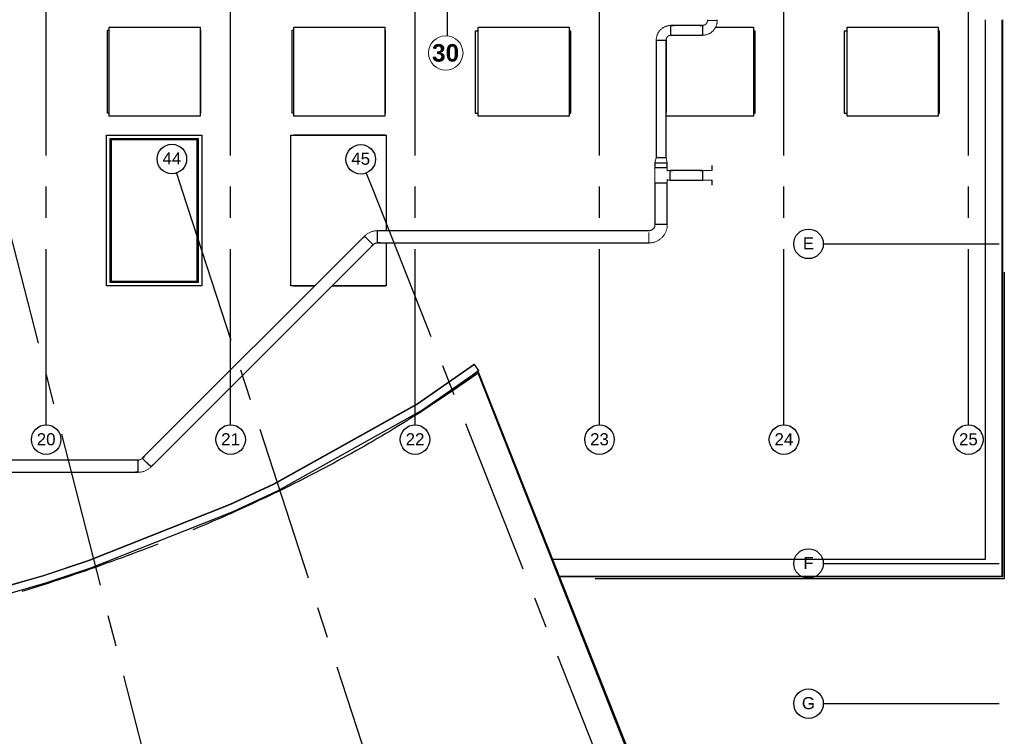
# Model space of a CAD drawing. Header units: millimetres. Extents: x -5940 to 121280, y -35718 to 26615.
# Tile 15 of 23: x 70712 to 90730, y -14575 to 0. Entities that reach past the tile are written whole.
import ezdxf

# ---------------------------------------------------------------- set-up
doc = ezdxf.new("R2010")
doc.units = ezdxf.units.MM
doc.header["$LTSCALE"] = 100
doc.linetypes.add('CENTER', pattern=[50.8, 31.75, -6.35, 6.35, -6.35])
for name, color, linetype in [('AL22----_BRANDSCHEIDING', 1, 'Continuous'), ('AL27----_DAKEN', 8, 'Continuous'), ('AL37----_DAKOPENINGEN', 8, 'Continuous'), ('AL57----_LUCHTBEHANDELING', 2, 'Continuous'), ('BL$7----_STRAMIEN', 8, 'Continuous')]:
    doc.layers.add(name, color=color, linetype=linetype)
doc.styles.add('Arial_1', font='arial.ttf', dxfattribs={"height": 245.883234})
doc.styles.add('Arial_B', font='arialbd.ttf', dxfattribs={"height": 355.164671})

# ---------------------------------------------------------------- blocks, each defined once
blk = doc.blocks.new('Grid - r_3_0mm-7309776-_--_102 2e verdieping')
at = {"color": 0, "linetype": 'ByBlock', "lineweight": -2}
blk.add_circle((0, 0), 3, dxfattribs=at)
blk = doc.blocks.new('Rectangular Mullion - 31_CWM_067x139-9367218-_--_102 2e verdieping')
at = {"color": 0, "linetype": 'ByBlock', "lineweight": -2}
blk.add_line((93564, 22122), (93564, 20024), dxfattribs=at)
blk = doc.blocks.new('Rectangular Mullion - 31_CWM_067x139-9367219-_--_102 2e verdieping')
at = {"color": 0, "linetype": 'ByBlock', "lineweight": -2}
blk.add_line((93564, 20024), (91484, 20024), dxfattribs=at)
blk = doc.blocks.new('Rectangular Mullion - 31_CWM_067x139-9368312-_--_102 2e verdieping')
at = {"color": 0, "linetype": 'ByBlock', "lineweight": -2}
blk.add_line((93564, 26262), (93564, 22122), dxfattribs=at)
blk = doc.blocks.new('Rectangular Mullion - 31_CWM_067x139-9339401-_--_102 2e verdieping')
at = {"color": 0, "linetype": 'ByBlock', "lineweight": -2}
blk.add_line((91484, 20024), (89404, 20024), dxfattribs=at)
blk = doc.blocks.new('Railing - Railing-8501030-_--_102 2e verdieping')
at = {"color": 0, "linetype": 'ByBlock', "lineweight": -2}
for p, q in [((93516, 31394), (93516, 20071)), ((93528, 31394), (93528, 20059)), ((84540, 20059), (84540, 20071)), ((93516, 20071), (84540, 20071)), ((93528, 20059), (84540, 20059)), ((93528, 20059), (93516, 20071))]:
    blk.add_line(p, q, dxfattribs=at)
blk = doc.blocks.new('VE_Bend_Round_AI_MEPcontent - LUKA_ 45__ 250-250-9398873-_--_102 2e verdieping')
at = {"color": 0, "linetype": 'ByBlock', "lineweight": -2}
for p, q in [((-157, 119), (-104, 119)), ((-104, 125), (-103, 125)), ((-104, 125), (-104, -125)), ((-16, 161), (-15, 162)), ((162, -15), (-15, 162)), ((-11, 157), (27, 195)), ((195, 27), (157, -11)), ((-104, -119), (-157, -119)), ((-103, -125), (-104, -125)), ((162, -15), (161, -16))]:
    blk.add_line(p, q, dxfattribs=at)
at = {"color": 0, "linetype": 'ByBlock', "lineweight": -2, "flags": 128}
for points in [[(-103, 125), (-98, 125), (-93, 125), (-88, 126), (-83, 127), (-78, 127), (-73, 129), (-69, 130), (-64, 131), (-59, 133), (-55, 135), (-50, 137), (-46, 139), (-42, 141), (-37, 144), (-33, 146), (-29, 149), (-25, 152), (-22, 155), (-18, 159), (-16, 161)], [(161, -16), (150, -26), (139, -36), (127, -45), (116, -54), (103, -63), (91, -71), (78, -78), (65, -85), (51, -92), (38, -98), (24, -103), (9, -108), (-5, -112), (-19, -116), (-34, -119), (-49, -121), (-63, -123), (-78, -124), (-93, -125), (-103, -125)]]:
    blk.add_lwpolyline(points, dxfattribs=at)
blk = doc.blocks.new('VE_Bend_Round_AI_MEPcontent - LUKA_ 90__ 250-250-9398837-_--_102 2e verdieping')
at = {"color": 0, "linetype": 'ByBlock', "lineweight": -2}
for p, q in [((-125, 249), (-125, 250)), ((-119, 250), (-119, 303)), ((119, 303), (119, 250)), ((125, 250), (125, 249)), ((-303, 119), (-250, 119)), ((-250, 125), (-249, 125)), ((-250, 125), (-250, -125)), ((-250, -119), (-303, -119)), ((-249, -125), (-250, -125))]:
    blk.add_line(p, q, dxfattribs=at)
at = {"color": 0, "linetype": 'ByBlock', "lineweight": -2, "flags": 128}
for points in [[(125, 249), (125, 234), (124, 219), (122, 204), (120, 189), (118, 175), (114, 160), (110, 146), (106, 131), (101, 117), (95, 103), (89, 90), (83, 76), (76, 63), (68, 50), (60, 38), (51, 26), (42, 14), (32, 2), (22, -9), (12, -19), (1, -29), (-11, -39), (-22, -49), (-35, -57), (-47, -66), (-60, -74), (-73, -81), (-86, -88), (-100, -94), (-113, -100), (-128, -105), (-142, -109), (-156, -113), (-171, -117), (-185, -120), (-200, -122), (-215, -123), (-230, -125), (-245, -125), (-249, -125)], [(-249, 125), (-244, 125), (-239, 125), (-234, 126), (-229, 127), (-224, 127), (-220, 129), (-215, 130), (-210, 131), (-205, 133), (-201, 135), (-196, 137), (-192, 139), (-187, 141), (-183, 144), (-179, 147), (-175, 150), (-171, 153), (-167, 156), (-164, 159), (-160, 163), (-157, 166), (-153, 170), (-150, 174), (-147, 178), (-145, 182), (-142, 186), (-140, 191), (-137, 195), (-135, 199), (-133, 204), (-132, 209), (-130, 213), (-129, 218), (-128, 223), (-127, 228), (-126, 233), (-126, 238), (-125, 243), (-125, 248), (-125, 249)]]:
    blk.add_lwpolyline(points, dxfattribs=at)
at = {"color": 0, "linetype": 'ByBlock', "lineweight": -2}
blk.add_ellipse((0, 250), major_axis=(125, 0), ratio=0.000001, start_param=3.926991, end_param=7.068583, dxfattribs=at)
blk = doc.blocks.new('VE_Bend_Round_AI_MEPcontent - LUKA_ 90__ 200-200-V32-_--_102 2e verdieping')
at = {"color": 0, "linetype": 'ByBlock', "lineweight": -2}
for p, q in [((-95, 249), (-95, 200)), ((95, 200), (95, 249)), ((-200, 95), (-250, 95)), ((-199, 100), (-200, 100)), ((-200, -100), (-200, 100)), ((-100, 200), (-100, 199)), ((100, 199), (100, 200)), ((-250, -95), (-200, -95)), ((-200, -100), (-199, -100))]:
    blk.add_line(p, q, dxfattribs=at)
at = {"color": 0, "linetype": 'ByBlock', "lineweight": -2, "flags": 128}
for points in [[(-199, -100), (-187, -100), (-175, -99), (-163, -98), (-151, -96), (-140, -94), (-128, -91), (-116, -88), (-105, -85), (-94, -81), (-83, -76), (-72, -72), (-61, -66), (-50, -60), (-40, -54), (-30, -48), (-20, -41), (-11, -33), (-2, -26), (7, -18), (15, -9), (24, -1), (31, 8), (39, 18), (46, 28), (53, 37), (59, 48), (65, 58), (70, 69), (75, 80), (80, 91), (84, 102), (87, 113), (91, 125), (93, 136), (96, 148), (97, 160), (99, 172), (100, 184), (100, 196), (100, 199)], [(-100, 199), (-100, 195), (-100, 191), (-101, 187), (-101, 183), (-102, 179), (-103, 175), (-104, 172), (-105, 168), (-106, 164), (-108, 160), (-109, 157), (-111, 153), (-113, 150), (-115, 146), (-117, 143), (-120, 140), (-122, 137), (-125, 134), (-127, 131), (-130, 128), (-133, 125), (-136, 123), (-139, 120), (-142, 118), (-146, 116), (-149, 114), (-152, 112), (-156, 110), (-159, 108), (-163, 107), (-167, 105), (-171, 104), (-174, 103), (-178, 102), (-182, 101), (-186, 101), (-190, 100), (-194, 100), (-198, 100), (-199, 100)]]:
    blk.add_lwpolyline(points, dxfattribs=at)
at = {"color": 0, "linetype": 'ByBlock', "lineweight": -2}
blk.add_ellipse((0, 200), major_axis=(100, 0), ratio=0.000001, start_param=3.926991, end_param=7.068583, dxfattribs=at)
blk = doc.blocks.new('VE_Reducer_Round_AI_MEPcontent - LUKA_ Centrisch_ 250-200-9398890-_--_102 2e verdieping')
at = {"color": 0, "linetype": 'ByBlock', "lineweight": -2}
for p, q in [((0, 119), (-53, 119)), ((99, 100), (0, 125)), ((0, 116), (0, 119)), ((0, 96), (0, 104)), ((0, 69), (0, 80)), ((0, 36), (0, 47)), ((149, 95), (99, 95)), ((99, 94), (99, 92)), ((99, 80), (99, 74)), ((99, 21), (99, 12)), ((-53, -119), (0, -119)), ((0, -47), (0, -36)), ((0, -80), (0, -69)), ((0, -104), (0, -96)), ((0, -125), (99, -100)), ((0, -119), (0, -116)), ((99, -12), (99, -21)), ((99, -74), (99, -80)), ((99, -92), (99, -94)), ((99, -95), (149, -95))]:
    blk.add_line(p, q, dxfattribs=at)
blk = doc.blocks.new('VE_Tee_Round_AI_MEPcontent - LUKA_ T-stuk 90__ 250-250-200-V36-_--_102 2e verdieping')
at = {"color": 0, "linetype": 'ByBlock', "lineweight": -2}
for p, q in [((86469, 28432), (86469, 28379)), ((86706, 28379), (86706, 28432)), ((86462, 28379), (86462, 28228)), ((86462, 28228), (86462, 28078)), ((86773, 28328), (86701, 28328)), ((86712, 28310), (86712, 28379)), ((86773, 28328), (86773, 28325)), ((86773, 28325), (86773, 28315)), ((86822, 28323), (86773, 28323)), ((86773, 28315), (86773, 28299)), ((86773, 28299), (86773, 28278)), ((86773, 28278), (86773, 28254)), ((86773, 28254), (86773, 28228)), ((86773, 28228), (86773, 28202)), ((86469, 28078), (86469, 28025)), ((86701, 28128), (86773, 28128)), ((86706, 28025), (86706, 28078)), ((86712, 28078), (86712, 28147)), ((86773, 28202), (86773, 28178)), ((86773, 28178), (86773, 28158)), ((86773, 28158), (86773, 28142)), ((86773, 28142), (86773, 28132)), ((86773, 28133), (86822, 28133)), ((86773, 28132), (86773, 28128))]:
    blk.add_line(p, q, dxfattribs=at)
for centre in [(86587, 28379), (86587, 28078)]:
    blk.add_ellipse(centre, major_axis=(125, 0), ratio=0.000001, start_param=0, end_param=3.141593, dxfattribs=at)
blk = doc.blocks.new('VE_Bend_Round_AI_MEPcontent - LUKA_ 90__ 200-200-V33-_--_102 2e verdieping')
at = {"color": 0, "linetype": 'ByBlock', "lineweight": -2}
for p, q in [((49817, 22864), (49817, 22863)), ((49822, 22863), (49822, 22814)), ((50012, 22814), (50012, 22863)), ((50017, 22863), (50017, 22864))]:
    blk.add_line(p, q, dxfattribs=at)
at = {"color": 0, "linetype": 'ByBlock', "lineweight": -2, "flags": 128}
for points in [[(49817, 23063), (49817, 23063), (49817, 23063), (49817, 23062), (49817, 23061), (49817, 23059), (49817, 23058), (49817, 23056), (49817, 23053), (49817, 23051), (49817, 23048), (49817, 23044), (49817, 23041), (49817, 23037), (49817, 23033), (49817, 23029), (49817, 23024), (49817, 23019), (49817, 23014), (49817, 23009), (49817, 23003), (49817, 22997), (49817, 22991), (49817, 22985), (49817, 22979), (49817, 22972), (49817, 22965), (49817, 22958), (49817, 22951), (49817, 22944), (49817, 22936), (49817, 22929), (49817, 22921), (49817, 22914), (49817, 22906), (49817, 22898), (49817, 22890), (49817, 22882), (49817, 22874), (49817, 22867), (49817, 22864)], [(50017, 22864), (50017, 22872), (50017, 22880), (50017, 22888), (50017, 22896), (50017, 22904), (50017, 22912), (50017, 22919), (50017, 22927), (50017, 22934), (50017, 22942), (50017, 22949), (50017, 22956), (50017, 22963), (50017, 22970), (50017, 22977), (50017, 22983), (50017, 22990), (50017, 22996), (50017, 23001), (50017, 23007), (50017, 23013), (50017, 23018), (50017, 23023), (50017, 23027), (50017, 23032), (50017, 23036), (50017, 23040), (50017, 23044), (50017, 23047), (50017, 23050), (50017, 23053), (50017, 23055), (50017, 23057), (50017, 23059), (50017, 23060), (50017, 23062), (50017, 23063), (50017, 23063), (50017, 23063), (50017, 23063)]]:
    blk.add_lwpolyline(points, dxfattribs=at)
at = {"color": 0, "linetype": 'ByBlock', "lineweight": -2}
for start_param, end_param in [(3.141593, 4.712389), (4.712389, 6.283185)]:
    blk.add_ellipse((49917, 22863), major_axis=(100, 0), ratio=0.000001, start_param=start_param, end_param=end_param, dxfattribs=at)
blk = doc.blocks.new('VE_Bend_Round_AI_MEPcontent - LUKA_ 45__ 250-250-V37-_--_102 2e verdieping')
at = {"color": 0, "linetype": 'ByBlock', "lineweight": -2}
for p, q in [((-157, 119), (-104, 119)), ((-104, 125), (-103, 125)), ((-104, 125), (-104, 121)), ((-104, 121), (-104, 108)), ((-104, 108), (-104, 62)), ((-104, 62), (-104, 32)), ((-104, 32), (-104, -32)), ((-16, 161), (-15, 162)), ((162, -15), (-15, 162)), ((-11, 157), (27, 195)), ((195, 27), (157, -11)), ((-104, -119), (-157, -119)), ((-104, -32), (-104, -62)), ((-104, -62), (-104, -108)), ((-104, -108), (-104, -121)), ((-104, -121), (-104, -125)), ((-103, -125), (-104, -125)), ((162, -15), (161, -16))]:
    blk.add_line(p, q, dxfattribs=at)
at = {"color": 0, "linetype": 'ByBlock', "lineweight": -2, "flags": 128}
for points in [[(-103, 125), (-98, 125), (-93, 125), (-88, 126), (-83, 127), (-78, 127), (-73, 129), (-69, 130), (-64, 131), (-59, 133), (-55, 135), (-50, 137), (-46, 139), (-42, 141), (-37, 144), (-33, 146), (-29, 149), (-25, 152), (-22, 155), (-18, 159), (-16, 161)], [(161, -16), (150, -26), (139, -36), (127, -45), (116, -54), (103, -63), (91, -71), (78, -78), (65, -85), (51, -92), (38, -98), (24, -103), (9, -108), (-5, -112), (-19, -116), (-34, -119), (-49, -121), (-63, -123), (-78, -124), (-93, -125), (-103, -125)]]:
    blk.add_lwpolyline(points, dxfattribs=at)
blk = doc.blocks.new('VE_Bend_Round_AI_MEPcontent - LUKA_ 90__ 200-200-V50-_--_102 2e verdieping')
at = {"color": 0, "linetype": 'ByBlock', "lineweight": -2}
for p, q in [((87428, 31272), (87378, 31272)), ((87429, 31277), (87428, 31277)), ((87528, 31377), (87528, 31376)), ((87533, 31394), (87533, 31377)), ((87723, 31377), (87723, 31394)), ((87728, 31376), (87728, 31377)), ((87378, 31082), (87428, 31082)), ((87428, 31077), (87429, 31077))]:
    blk.add_line(p, q, dxfattribs=at)
at = {"color": 0, "linetype": 'ByBlock', "lineweight": -2, "flags": 128}
for points in [[(87528, 31376), (87528, 31372), (87527, 31368), (87527, 31364), (87526, 31360), (87526, 31356), (87525, 31353), (87524, 31349), (87523, 31345), (87521, 31341), (87520, 31338), (87518, 31334), (87517, 31330), (87515, 31327), (87513, 31324), (87510, 31320), (87508, 31317), (87506, 31314), (87503, 31311), (87500, 31308), (87498, 31305), (87495, 31302), (87492, 31300), (87489, 31297), (87485, 31295), (87482, 31293), (87479, 31291), (87475, 31289), (87472, 31287), (87468, 31285), (87465, 31284), (87461, 31282), (87457, 31281), (87453, 31280), (87449, 31279), (87446, 31279), (87442, 31278), (87438, 31277), (87434, 31277), (87430, 31277), (87429, 31277)], [(87429, 31077), (87441, 31077), (87453, 31078), (87465, 31079), (87476, 31081), (87488, 31083), (87500, 31086), (87511, 31089), (87523, 31092), (87534, 31096), (87545, 31101), (87556, 31106), (87567, 31111), (87577, 31117), (87588, 31123), (87598, 31129), (87607, 31136), (87617, 31144), (87626, 31151), (87635, 31159), (87643, 31168), (87651, 31177), (87659, 31186), (87667, 31195), (87674, 31205), (87680, 31215), (87687, 31225), (87692, 31235), (87698, 31246), (87703, 31257), (87707, 31268), (87712, 31279), (87715, 31290), (87718, 31302), (87721, 31314), (87723, 31325), (87725, 31337), (87726, 31349), (87727, 31361), (87728, 31373), (87728, 31376)]]:
    blk.add_lwpolyline(points, dxfattribs=at)
at = {"color": 0, "linetype": 'ByBlock', "lineweight": -2}
for centre, major_axis, ratio, start_param, end_param in [((87428, 31177), (0, 100), 0.000049, 6.021399, 6.283171), ((87428, 31177), (0, 100), 0.000049, 5.759591, 6.021372), ((87428, 31177), (0, 100), 0.000049, 5.497789, 5.759573), ((87428, 31177), (0, 100), 0.000049, 5.235989, 5.497773), ((87628, 31377), (100, 0), 0.000014, 3.141642, 6.283185), ((87628, 31377), (-100, 0), 0.000014, 6.021435, 6.283185), ((87628, 31377), (-100, 0), 0.000014, 3.141642, 3.403246), ((87428, 31177), (0, 100), 0.000049, 4.974189, 5.235974), ((87428, 31177), (0, 100), 0.000049, 4.712389, 4.974174), ((87428, 31177), (0, 100), 0.000049, 4.450589, 4.712375), ((87428, 31177), (0, 100), 0.000049, 4.188789, 4.450576), ((87428, 31177), (0, 100), 0.000049, 3.926989, 4.188776), ((87428, 31177), (0, 100), 0.000049, 3.665189, 3.926977), ((87428, 31177), (0, 100), 0.000049, 3.403387, 3.665177), ((87428, 31177), (0, 100), 0.000049, 3.141593, 3.403378)]:
    blk.add_ellipse(centre, major_axis=major_axis, ratio=ratio, start_param=start_param, end_param=end_param, dxfattribs=at)

msp = doc.modelspace()

# ---------------------------------------------------------------- linework, layer by layer
at = {"layer": 'AL22----_BRANDSCHEIDING', "lineweight": 25}
msp.add_line((79400.6164, 6641.34927), (79400.6164, -327.34089), dxfattribs=at)
at = {"layer": 'AL22----_BRANDSCHEIDING', "lineweight": 9}
msp.add_circle((79374.80565, -676.38788), 350, dxfattribs=at)
at = {"layer": 'AL27----_DAKEN'}
for p, q in [((90338.42064, 0), (90338.42064, -10979.80576)), ((78795.1145, -7812.91264), (79954.0004, -7005.92722)), ((79959.71488, -7014.1336), (79954.0004, -7005.92722)), ((79959.71488, -7014.1336), (78800.42076, -7821.40328)), ((78879.48409, -7947.91385), (80047.62788, -7134.48174)), ((80047.62788, -7134.48174), (79716.0706, -7388.38171)), ((80029.8308, -7192.18909), (79721.93649, -7408.0219)), ((80047.62788, -7134.48174), (79959.71488, -7014.1336)), ((86112.67068, -22555.68887), (80029.8308, -7192.18909)), ((80043.03198, -7171.20201), (80031.87466, -7175.6195)), ((80031.87466, -7175.6195), (86202.42444, -22760.64922)), ((86213.58176, -22756.23172), (80043.03198, -7171.20201)), ((79070, -7826.21988), (79715.91932, -7388.18416)), ((79716.0706, -7388.38171), (79704.57256, -7373.3669)), ((79719.4961, -7385.75854), (79943.43405, -7233.8931)), ((79949.27895, -7248.65565), (79937.47268, -7218.83641)), ((79484.05149, -7571.97492), (79403.95895, -7626.25042)), ((79563.74627, -7517.51097), (79484.05149, -7571.97492)), ((79643.04177, -7462.8596), (79563.74627, -7517.51097)), ((79721.93649, -7408.0219), (79643.04177, -7462.8596)), ((79161.30873, -7787.93697), (79079.63908, -7841.44941)), ((79242.58618, -7734.23237), (79161.30873, -7787.93697)), ((79323.47005, -7680.33654), (79242.58618, -7734.23237)), ((79403.95895, -7626.25042), (79323.47005, -7680.33654)), ((75879.92995, -9439.20001), (78795.1145, -7812.91264)), ((78800.42076, -7821.40328), (75884.48801, -9448.10805)), ((75952.40316, -9580.83784), (78879.48409, -7947.91385)), ((78832.29086, -8000.82448), (78749.06631, -8053.55897)), ((78915.12876, -7947.8941), (78832.29086, -8000.82448)), ((78997.57863, -7894.76876), (78915.12876, -7947.8941)), ((79079.63908, -7841.44941), (78997.57863, -7894.76876)), ((79070, -7815.24888), (79070, -7847.71247)), ((78581.46287, -8158.43649), (78497.08694, -8210.57756)), ((78665.4565, -8106.09663), (78581.46287, -8158.43649)), ((78749.06631, -8053.55897), (78665.4565, -8106.09663)), ((78241.68084, -8365.79872), (78155.79097, -8417.13546)), ((78327.19445, -8314.25956), (78241.68084, -8365.79872)), ((78412.33031, -8262.51888), (78327.19445, -8314.25956)), ((78497.08694, -8210.57756), (78412.33031, -8262.51888)), ((77895.87848, -8569.92231), (77808.49827, -8620.44049)), ((77982.88831, -8519.19815), (77895.87848, -8569.92231)), ((78069.5263, -8468.2689), (77982.88831, -8519.19815)), ((78155.79097, -8417.13546), (78069.5263, -8468.2689)), ((77544.15017, -8770.75018), (77455.30327, -8820.43543)), ((77632.63265, -8720.85532), (77544.15017, -8770.75018)), ((77720.74917, -8670.75179), (77632.63265, -8720.85532)), ((77808.49827, -8620.44049), (77720.74917, -8670.75179)), ((77186.59257, -8968.22444), (77096.30427, -9017.06236)), ((77276.52287, -8919.17342), (77186.59257, -8968.22444)), ((77366.09363, -8869.91013), (77276.52287, -8919.17342)), ((77455.30327, -8820.43543), (77366.09363, -8869.91013)), ((76823.30713, -9162.28895), (76731.60255, -9210.26593)), ((76914.65999, -9114.09546), (76823.30713, -9162.28895)), ((77005.65956, -9065.68631), (76914.65999, -9114.09546)), ((77096.30427, -9017.06236), (77005.65956, -9065.68631)), ((76408.01824, -9376.55077), (76267.85881, -9446.87317)), ((76547.14448, -9305.56694), (76408.01824, -9376.55077)), ((76639.54781, -9258.02555), (76547.14448, -9305.56694)), ((76731.60255, -9210.26593), (76639.54781, -9258.02555)), ((74992.08108, -9853.96711), (75879.92995, -9439.20001)), ((75884.48801, -9448.10805), (74996.0456, -9863.15243)), ((75055.11696, -10000.01367), (75952.40316, -9580.83784)), ((75985.49437, -9586.18492), (75890.69639, -9632.1752)), ((76079.95519, -9539.97062), (75985.49437, -9586.18492)), ((76174.07721, -9493.53311), (76079.95519, -9539.97062)), ((76267.85881, -9446.87317), (76174.07721, -9493.53311)), ((75604.29589, -9768.79394), (75508.16564, -9813.88014)), ((75700.09552, -9723.48051), (75604.29589, -9768.79394)), ((75795.5629, -9677.94066), (75700.09552, -9723.48051)), ((75890.69639, -9632.1752), (75795.5629, -9677.94066)), ((72106.55793, -10999.42305), (74992.08108, -9853.96711)), ((74996.0456, -9863.15243), (72109.99389, -11008.81819)), ((72161.18973, -11148.80575), (75055.11696, -10000.01367)), ((75120.37146, -9991.93652), (75022.61324, -10035.87441)), ((75217.80758, -9947.76734), (75120.37146, -9991.93652)), ((75314.91983, -9903.36766), (75217.80758, -9947.76734)), ((75411.70641, -9858.73832), (75314.91983, -9903.36766)), ((75508.16564, -9813.88014), (75411.70641, -9858.73832)), ((74727.42305, -10166.29291), (74628.39346, -10209.29821)), ((74826.13734, -10123.05334), (74727.42305, -10166.29291)), ((74924.53464, -10079.58026), (74826.13734, -10123.05334)), ((75022.61324, -10035.87441), (74924.53464, -10079.58026)), ((74329.42985, -10336.90106), (74229.15603, -10378.96184)), ((74429.39516, -10294.60303), (74329.42985, -10336.90106)), ((74529.05026, -10252.0685), (74429.39516, -10294.60303)), ((74628.39346, -10209.29821), (74529.05026, -10252.0685)), ((73209.8388, -10786.35608), (73106.28844, -10825.75848)), ((73313.10015, -10746.70851), (73209.8388, -10786.35608)), ((73416.07073, -10706.81646), (73313.10015, -10746.70851)), ((73518.74879, -10666.68061), (73416.07073, -10706.81646)), ((71196.38604, -11304.40821), (72106.55793, -10999.42305)), ((72109.99389, -11008.81819), (71199.33607, -11313.96618)), ((72689.23214, -10980.90238), (72584.2634, -11019.06839)), ((72793.92091, -10942.48766), (72689.23214, -10980.90238)), ((72898.32774, -10903.82496), (72793.92091, -10942.48766)), ((73002.45083, -10864.915), (72898.32774, -10903.82496)), ((73106.28844, -10825.75848), (73002.45083, -10864.915)), ((90338.42064, -10979.80576), (81550.96488, -10979.80576)), ((71243.29147, -11456.3799), (72161.18973, -11148.80575)), ((72055.28641, -11206.14453), (71948.67708, -11242.80454)), ((72161.62685, -11169.23193), (72055.28641, -11206.14453)), ((72267.69659, -11132.06738), (72161.62685, -11169.23193)), ((72373.49381, -11094.65152), (72267.69659, -11132.06738)), ((72479.01668, -11056.98498), (72373.49381, -11094.65152)), ((72584.2634, -11019.06839), (72479.01668, -11056.98498)), ((68361.04707, -12105.65951), (71196.38604, -11304.40821)), ((71199.33607, -11313.96618), (68363.54818, -12115.34434)), ((71519.58733, -11386.90597), (71411.66087, -11422.29349)), ((71627.254, -11351.26268), (71519.58733, -11386.90597)), ((71734.65906, -11315.36425), (71627.254, -11351.26268)), ((71841.80069, -11279.21133), (71734.65906, -11315.36425)), ((71948.67708, -11242.80454), (71841.80069, -11279.21133)), ((68400.81469, -12259.64831), (71243.29147, -11456.3799)), ((70868.20012, -11595.37168), (70758.75581, -11629.21125)), ((70977.39621, -11561.27264), (70868.20012, -11595.37168)), ((71086.34222, -11526.91473), (70977.39621, -11561.27264)), ((71195.03627, -11492.29852), (71086.34222, -11526.91473)), ((71303.4765, -11457.42456), (71195.03627, -11492.29852)), ((71411.66087, -11422.29349), (71303.4765, -11457.42456))]:
    msp.add_line(p, q, dxfattribs=at)
at = {"layer": 'AL37----_DAKOPENINGEN'}
for p, q in [((72534.35935, -1960), (72534.35935, -155)), ((72534.35935, -155), (74383.55724, -155)), ((74383.55724, -155), (74383.55724, -1960)), ((76284.35935, -1960), (76284.35935, -155)), ((76284.35935, -155), (78133.55724, -155)), ((78133.55724, -155), (78133.55724, -1960)), ((80034.35935, -1960), (80034.35935, -155)), ((80034.35935, -155), (81883.55724, -155)), ((81883.55724, -155), (81883.55724, -1960)), ((84858.70043, -155), (85633.55724, -155)), ((85633.55724, -155), (85633.55724, -1960)), ((87534.35935, -1960), (87534.35935, -155)), ((87534.35935, -155), (89383.55724, -155)), ((89383.55724, -155), (89383.55724, -1960)), ((72499.80276, -1900), (72499.80276, -215)), ((72499.80276, -215), (72534.35935, -215)), ((74383.55724, -215), (74390.19724, -215)), ((74390.19724, -215), (74390.19724, -1900)), ((76249.80276, -1900), (76249.80276, -215)), ((76249.80276, -215), (76284.35935, -215)), ((78133.55724, -215), (78140.19724, -215)), ((78140.19724, -215), (78140.19724, -1900)), ((79975.25724, -235), (79975.25724, -1900)), ((80027.71935, -235), (79975.25724, -235)), ((80027.71935, -235), (80027.71935, -215)), ((80027.71935, -215), (80034.35935, -215)), ((81883.55724, -215), (81890.19724, -215)), ((81890.19724, -215), (81890.19724, -235)), ((81915.25724, -235), (81890.19724, -235)), ((81915.25724, -1900), (81915.25724, -235)), ((85633.55724, -215), (85640.19724, -215)), ((85640.19724, -215), (85640.19724, -235)), ((85665.25724, -235), (85640.19724, -235)), ((85665.25724, -1900), (85665.25724, -235)), ((87475.25724, -235), (87475.25724, -1900)), ((87527.71935, -235), (87475.25724, -235)), ((87527.71935, -235), (87527.71935, -215)), ((87527.71935, -215), (87534.35935, -215)), ((89383.55724, -215), (89390.19724, -215)), ((89390.19724, -215), (89390.19724, -235)), ((89415.25724, -235), (89390.19724, -235)), ((89415.25724, -1900), (89415.25724, -235)), ((72534.35935, -1900), (72499.80276, -1900)), ((74383.55724, -1960), (72534.35935, -1960)), ((74390.19724, -1900), (74383.55724, -1900)), ((76284.35935, -1900), (76249.80276, -1900)), ((78133.55724, -1960), (76284.35935, -1960)), ((78140.19724, -1900), (78133.55724, -1900)), ((79975.25724, -1900), (80034.35935, -1900)), ((81883.55724, -1960), (80034.35935, -1960)), ((81883.55724, -1900), (81915.25724, -1900)), ((85633.55724, -1960), (83853.28059, -1960)), ((85633.55724, -1900), (85665.25724, -1900)), ((87475.25724, -1900), (87534.35935, -1900)), ((89383.55724, -1960), (87534.35935, -1960)), ((89383.55724, -1900), (89415.25724, -1900)), ((72475.25724, -5410.35977), (72475.25724, -2350)), ((72475.25724, -2350), (74415.25724, -2350)), ((74415.25724, -2350), (74415.25724, -5410.35977)), ((76225.25724, -5410.35977), (76225.25724, -2350)), ((76225.25724, -2350), (78165.25724, -2350)), ((76277.71935, -2350), (76277.71935, -2340)), ((76277.71935, -2340), (78140.19724, -2340)), ((78140.19724, -2340), (78140.19724, -2350)), ((78165.25724, -2350), (78165.25724, -4291.3457)), ((72545.25724, -2420), (72545.25724, -5340.35977)), ((74345.25724, -2420), (72545.25724, -2420)), ((72558, -5327.35977), (72558, -2433)), ((72558, -2433), (74332, -2433)), ((72570, -2445), (72570, -5315.35977)), ((74320, -2445), (72570, -2445)), ((74320, -5315.35977), (74320, -2445)), ((74332, -2433), (74332, -5327.35977)), ((74345.25724, -5340.35977), (74345.25724, -2420)), ((78165.25724, -4541.07237), (78165.25724, -5410.35977)), ((72545.25724, -5340.35977), (74345.25724, -5340.35977)), ((74332, -5327.35977), (72558, -5327.35977)), ((72570, -5315.35977), (74320, -5315.35977)), ((74415.25724, -5410.35977), (72475.25724, -5410.35977)), ((76713.77411, -5410.35977), (76225.25724, -5410.35977)), ((76277.71935, -5420.35977), (76277.71935, -5410.35977)), ((76703.77411, -5420.35977), (76277.71935, -5420.35977)), ((78140.19724, -5420.35977), (77057.3275, -5420.35977)), ((78165.25724, -5410.35977), (77067.3275, -5410.35977)), ((78140.19724, -5410.35977), (78140.19724, -5420.35977))]:
    msp.add_line(p, q, dxfattribs=at)
at = {"layer": 'AL57----_LUCHTBEHANDELING'}
for p, q in [((84593.64792, -116.77652), (83953.28064, -116.77652)), ((83953.28064, -316.77652), (83953.28064, -116.77652)), ((84593.64792, -116.77652), (84593.64792, -216.77652)), ((83953.28064, -316.77652), (84593.64792, -316.77652)), ((84593.64792, -216.77793), (84593.64792, -242.65843)), ((84593.64792, -242.65983), (84593.64792, -266.77652)), ((84593.64792, -266.77784), (84593.64792, -287.4872)), ((84593.64792, -287.48834), (84593.64792, -303.37906)), ((84593.64792, -303.37997), (84593.64792, -313.3691)), ((84593.64792, -313.36981), (84593.64792, -316.77652)), ((83653.28065, -416.77652), (83653.28056, -2810.23023)), ((83653.28065, -416.77652), (83853.28065, -416.77653)), ((83853.28056, -2810.23023), (83853.28065, -416.77653)), ((83854.35935, -408.96589), (83854.35935, -1890)), ((83628.28056, -2909.33023), (83628.28056, -3015.33023)), ((83628.28056, -2909.33023), (83633.54149, -2909.33023)), ((83637.37185, -2909.33023), (83648.9846, -2909.33023)), ((83658.18731, -2810.23023), (83653.28056, -2810.23023)), ((83656.93848, -2909.33023), (83673.63633, -2909.33023)), ((83673.09035, -2810.23023), (83661.4443, -2810.23023)), ((83732.52861, -2810.23023), (83678.93926, -2810.23023)), ((83684.37929, -2909.33023), (83706.48191, -2909.33023)), ((83717.39764, -2909.33023), (83789.16349, -2909.33023)), ((83764.92661, -2810.23023), (83741.63451, -2810.23023)), ((83827.62186, -2810.23023), (83774.03251, -2810.23023)), ((83800.07921, -2909.33023), (83822.18184, -2909.33023)), ((83832.92479, -2909.33023), (83849.62265, -2909.33023)), ((83845.11682, -2810.23023), (83833.47078, -2810.23023)), ((83853.28056, -2810.23023), (83848.37382, -2810.23023)), ((83857.57652, -2909.33023), (83869.18927, -2909.33023)), ((83873.01963, -2909.33023), (83878.28056, -2909.33023)), ((83878.28056, -3015.33023), (83878.28056, -2909.33023)), ((84793.64804, -3065.63024), (84793.64804, -2965.63024)), ((83878.28056, -3015.33023), (83628.28056, -3015.33023)), ((84593.64804, -3065.63024), (83938.58056, -3065.63024)), ((83938.58056, -3069.03766), (83938.58056, -3065.63024)), ((83938.58056, -3079.0277), (83938.58056, -3069.03766)), ((83938.58056, -3094.91956), (83938.58056, -3079.0277)), ((83938.58056, -3115.63024), (83938.58056, -3094.91956)), ((83938.58056, -3139.74833), (83938.58056, -3115.63024)), ((83938.58056, -3165.63024), (83938.58056, -3139.74834)), ((83938.58056, -3265.63024), (83938.58056, -3165.63024)), ((84593.64804, -3065.63024), (84593.64804, -3265.63024)), ((83628.28056, -3315.93023), (83628.28056, -4166.20928)), ((83628.28056, -3315.93023), (83878.28056, -3315.93023)), ((83878.28056, -4166.20928), (83878.28056, -3315.93023)), ((83938.58056, -3265.63024), (84593.64804, -3265.63024)), ((84793.64804, -3365.63024), (84793.64804, -3265.63024)), ((83878.28056, -4166.20928), (83628.28056, -4166.20928)), ((77723.05689, -4401.07695), (73205.19609, -8918.93794)), ((77723.05689, -4401.07695), (77899.83359, -4577.85364)), ((77988.3015, -4541.20903), (77988.30151, -4291.20903)), ((83503.28057, -4291.20927), (77988.30151, -4291.20903)), ((73381.97279, -9095.71464), (77899.83359, -4577.85364)), ((77988.3015, -4541.20903), (83503.28056, -4541.20927)), ((73116.72818, -8955.58255), (69820.34629, -8955.58255)), ((73116.72818, -8955.58255), (73116.72818, -9205.58255)), ((73217.03788, -8930.77974), (73205.19609, -8918.93794)), ((73231.08444, -8944.82629), (73217.03789, -8930.77974)), ((73249.39027, -8963.13212), (73231.08444, -8944.82629)), ((73270.70785, -8984.4497), (73249.39027, -8963.13212)), ((73316.46103, -9030.20288), (73270.70785, -8984.4497)), ((69820.34629, -9205.58255), (73116.72818, -9205.58255)), ((73337.77861, -9051.52046), (73316.46103, -9030.20288)), ((73356.08444, -9069.82629), (73337.77861, -9051.52046)), ((73370.13099, -9083.87284), (73356.08444, -9069.82629)), ((73381.97279, -9095.71464), (73370.131, -9083.87284))]:
    msp.add_line(p, q, dxfattribs=at)
at = {"layer": 'BL$7----_STRAMIEN', "linetype": 'CENTER'}
for p, q in [((71250, -7840.1492), (71250, 25615.16457)), ((75000, -7840.1492), (75000, 25615.16457)), ((78750, -7840.1492), (78750, 25615.16457)), ((82500, -7840.1492), (82500, 25615.16457)), ((86250, -7840.1492), (86250, 25615.16457)), ((90000, -7840.1492), (90000, 25615.16457)), ((73899.22947, -3118.743), (74022.83627, -3499.1656)), ((77756.31175, -3118.743), (77903.56158, -3490.65359)), ((70296.15871, -3506.17626), (78295.71841, -34662.40428)), ((74022.83627, -3499.1656), (84150.66422, -34669.41494)), ((77903.56158, -3490.65359), (90251.47662, -34677.92695)), ((87050.09045, -4560), (87450.09045, -4560)), ((87450.09045, -4560), (120279.62784, -4560)), ((71250, -8240.1492), (71250, -7840.1492)), ((75000, -8240.1492), (75000, -7840.1492)), ((78750, -8240.1492), (78750, -7840.1492)), ((82500, -8240.1492), (82500, -7840.1492)), ((86250, -8240.1492), (86250, -7840.1492)), ((90000, -8240.1492), (90000, -7840.1492)), ((87050.09045, -11060), (87450.09045, -11060)), ((87450.09045, -11060), (120279.62784, -11060)), ((87050.09045, -13910), (87450.09045, -13910)), ((87450.09045, -13910), (120279.62784, -13910))]:
    msp.add_line(p, q, dxfattribs=at)

# ---------------------------------------------------------------- block references
at = {"layer": 'AL27----_DAKEN'}
for name, p in [('Railing - Railing-8501030-_--_102 2e verdieping', (-2834.0635, -31393.86438)), ('Rectangular Mullion - 31_CWM_067x139-9368312-_--_102 2e verdieping', (-2834.0635, -31393.86438)), ('Rectangular Mullion - 31_CWM_067x139-9367218-_--_102 2e verdieping', (-2834.0635, -31393.86438)), ('Rectangular Mullion - 31_CWM_067x139-9339401-_--_102 2e verdieping', (-6994.0635, -31393.86438)), ('Rectangular Mullion - 31_CWM_067x139-9339401-_--_102 2e verdieping', (-4914.0635, -31393.86438)), ('Rectangular Mullion - 31_CWM_067x139-9339401-_--_102 2e verdieping', (-2834.0635, -31393.86438)), ('Rectangular Mullion - 31_CWM_067x139-9367219-_--_102 2e verdieping', (-2834.0635, -31393.86438))]:
    msp.add_blockref(name, p, dxfattribs=at)
at = {"layer": 'AL57----_LUCHTBEHANDELING', "lineweight": 13}
for name in ['VE_Bend_Round_AI_MEPcontent - LUKA_ 90__ 200-200-V50-_--_102 2e verdieping', 'VE_Tee_Round_AI_MEPcontent - LUKA_ T-stuk 90__ 250-250-200-V36-_--_102 2e verdieping']:
    msp.add_blockref(name, (-2834.0635, -31393.86438), dxfattribs=at)
for name, p, rotation in [('VE_Bend_Round_AI_MEPcontent - LUKA_ 90__ 200-200-V32-_--_102 2e verdieping', (83753.28064, -216.77652), 180), ('VE_Reducer_Round_AI_MEPcontent - LUKA_ Centrisch_ 250-200-9398890-_--_102 2e verdieping', (83753.28056, -2909.33023), 90.00000000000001), ('VE_Bend_Round_AI_MEPcontent - LUKA_ 90__ 200-200-V33-_--_102 2e verdieping', (61730.26609, 46750.92189), 270.0000000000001)]:
    msp.add_blockref(name, p, dxfattribs=dict(at, rotation=rotation))
at = {"layer": 'AL57----_LUCHTBEHANDELING', "lineweight": 13, "extrusion": (0, 0, -1)}
for name, p, rotation in [('VE_Bend_Round_AI_MEPcontent - LUKA_ 45__ 250-250-9398873-_--_102 2e verdieping', (-77884.7015, -4416.20903), 134.9999987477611), ('VE_Bend_Round_AI_MEPcontent - LUKA_ 90__ 250-250-9398837-_--_102 2e verdieping', (-83753.28056, -4416.20928), 270), ('VE_Bend_Round_AI_MEPcontent - LUKA_ 45__ 250-250-V37-_--_102 2e verdieping', (-73220.32818, -9080.58255), 315.0000000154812)]:
    msp.add_blockref(name, p, dxfattribs=dict(at, rotation=rotation))
at = {"layer": 'BL$7----_STRAMIEN'}
for p, xscale, yscale, zscale, rotation in [((73806.52438, -2833.42604), 99.99999999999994, 99.99999999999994, 99.99999999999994, 197.9999999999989), ((77645.87439, -2839.81005), 99.99999999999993, 99.99999999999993, 99.99999999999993, 201.5999999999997), ((86750.09045, -4560), 99.99999999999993, 99.99999999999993, 99.99999999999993, 269.9999999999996), ((86750.09045, -11060), 99.99999999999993, 99.99999999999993, 99.99999999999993, 269.9999999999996), ((86750.09045, -13910), 99.99999999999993, 99.99999999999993, 99.99999999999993, 269.9999999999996)]:
    msp.add_blockref('Grid - r_3_0mm-7309776-_--_102 2e verdieping', p, dxfattribs=dict(at, xscale=xscale, yscale=yscale, zscale=zscale, rotation=rotation))
at = {"layer": 'BL$7----_STRAMIEN', "xscale": 99.99999999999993, "yscale": 99.99999999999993, "zscale": 99.99999999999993}
for p in [(71250, -8540.1492), (75000, -8540.1492), (78750, -8540.1492), (82500, -8540.1492), (86250, -8540.1492), (90000, -8540.1492)]:
    msp.add_blockref('Grid - r_3_0mm-7309776-_--_102 2e verdieping', p, dxfattribs=at)

# ---------------------------------------------------------------- texts
at = {"layer": 'AL22----_BRANDSCHEIDING', "insert": (79646.37762, -497.4635), "char_height": 355.164671, "width": 638.3685842, "attachment_point": 3, "line_spacing_factor": 0.938532, "style": 'Arial_B'}
msp.add_mtext('30', dxfattribs=at)
at = {"layer": 'BL$7----_STRAMIEN', "lineweight": 9, "attachment_point": 2, "line_spacing_factor": 0.938532, "style": 'Arial_1'}
for s, insert, char_height, width in [('44', (73805.84336, -2698.51336), 245.883234, 456), ('45', (77645.0383, -2704.94504), 245.883234, 456), ('E', (86747.51093, -4427.45624), 245.88323, 273), ('20', (71249.87793, -8410.30702), 245.883234, 456), ('21', (74999.87793, -8410.30702), 245.883234, 456), ('22', (78749.87793, -8410.30702), 245.883234, 456), ('23', (82499.87793, -8410.30702), 245.883234, 456), ('24', (86249.87793, -8410.30702), 245.883234, 456), ('25', (89999.87793, -8410.30702), 245.883234, 456), ('F', (86747.51093, -10927.45624), 245.88323, 249), ('G', (86747.51093, -13777.45624), 245.88323, 318)]:
    msp.add_mtext(s, dxfattribs=dict(at, insert=insert, char_height=char_height, width=width))

doc.saveas('drawing.dxf')
